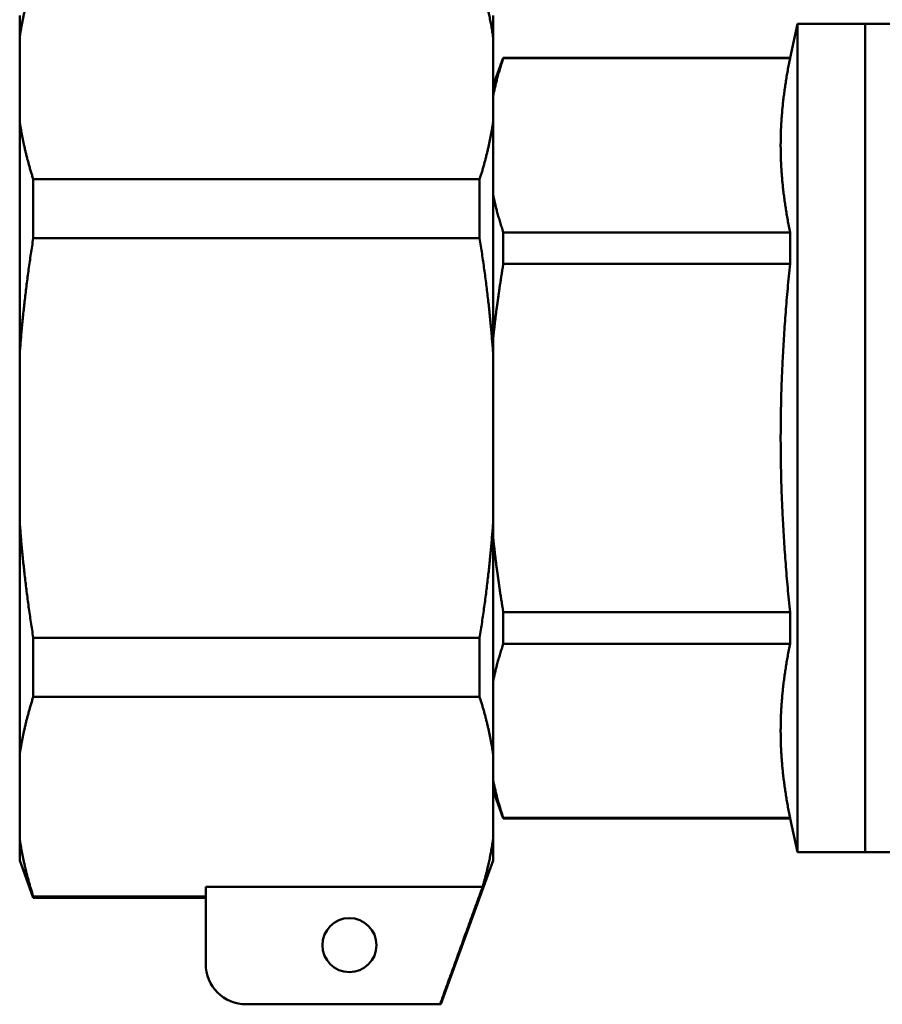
# Model space of a CAD drawing. Header units: millimetres. Extents: x 38 to 191, y 80 to 255.
# Tile 6 of 9: x 38 to 64, y 201 to 230. Entities that reach past the tile are written whole.
import ezdxf

# ---------------------------------------------------------------- set-up
doc = ezdxf.new("R2010")
doc.units = ezdxf.units.MM
doc.layers.add('Видимый контур (ГОСТ)', color=7, linetype='Continuous', lineweight=50)

msp = doc.modelspace()

# ---------------------------------------------------------------- linework, layer by layer
at = {"layer": 'Видимый контур (ГОСТ)'}
for p, q in [((38.097, 230.358), (38.097, 229.711)), ((52.097, 229.711), (52.097, 230.358)), ((60.875, 229.108), (61.097, 230.108)), ((61.097, 205.608), (61.097, 230.108)), ((61.097, 230.108), (63.097, 230.108)), ((63.097, 230.108), (63.097, 205.608)), ((65.952, 230.108), (63.097, 230.108)), ((63.097, 205.608), (63.097, 230.108)), ((38.097, 229.711), (38.097, 227.223)), ((52.097, 229.711), (52.097, 227.223)), ((52.097, 228.284), (52.397, 229.108)), ((52.397, 229.096), (52.397, 229.108)), ((60.875, 229.108), (52.397, 229.108)), ((60.875, 229.096), (52.397, 229.096)), ((60.875, 229.096), (60.875, 229.108)), ((38.097, 227.223), (38.097, 220.346)), ((52.097, 220.346), (52.097, 227.223)), ((38.498, 223.766), (38.498, 225.513)), ((51.697, 225.513), (38.498, 225.513)), ((51.697, 225.513), (51.697, 223.766)), ((51.697, 223.766), (38.498, 223.766)), ((52.397, 223.012), (52.397, 223.942)), ((60.875, 223.942), (52.397, 223.942)), ((60.875, 223.012), (60.875, 223.942)), ((60.875, 223.012), (52.397, 223.012)), ((38.097, 220.346), (38.097, 215.371)), ((52.097, 220.346), (52.097, 215.371)), ((38.097, 215.371), (38.097, 208.493)), ((52.097, 208.493), (52.097, 215.371)), ((52.397, 211.775), (52.397, 212.704)), ((60.875, 212.704), (52.397, 212.704)), ((60.875, 211.775), (60.875, 212.704)), ((38.498, 210.203), (38.498, 211.951)), ((51.697, 211.951), (38.498, 211.951)), ((51.697, 211.951), (51.697, 210.203)), ((60.875, 211.775), (52.397, 211.775)), ((51.697, 210.203), (38.498, 210.203)), ((38.097, 208.493), (38.097, 206.006)), ((52.097, 208.493), (52.097, 206.006)), ((52.097, 207.433), (52.397, 206.608)), ((52.397, 206.608), (52.397, 206.621)), ((60.875, 206.621), (52.397, 206.621)), ((60.875, 206.608), (52.397, 206.608)), ((60.875, 206.608), (60.875, 206.621)), ((60.875, 206.608), (61.097, 205.608)), ((38.097, 206.006), (38.097, 205.358)), ((52.097, 205.358), (52.097, 206.006)), ((38.097, 205.358), (38.498, 204.258)), ((52.097, 205.358), (50.55, 201.108)), ((61.097, 205.608), (63.097, 205.608)), ((65.952, 205.608), (63.097, 205.608)), ((43.597, 204.579), (51.783, 204.579)), ((43.597, 202.308), (43.597, 204.579)), ((38.498, 204.258), (38.498, 204.296)), ((43.597, 204.296), (38.498, 204.296)), ((43.597, 204.258), (38.498, 204.258)), ((50.526, 201.108), (44.797, 201.108)), ((50.55, 201.108), (50.526, 201.108))]:
    msp.add_line(p, q, dxfattribs=at)
msp.add_circle((47.847, 202.858), 0.8, dxfattribs=at)
msp.add_arc((44.797, 202.308), 1.2, 180, 270, dxfattribs=at)
for points, weights in [([(38.498, 231.421), (38.216, 230.53), (38.097, 229.711)], [1.02585346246, 1.02165282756, 1]), ([(52.097, 229.711), (51.997, 230.4), (51.783, 231.137)], [1, 1.01816642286, 1.02404828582]), ([(52.397, 229.096), (52.206, 228.523), (52.097, 227.993)], [1, 1.00521424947, 1]), ([(60.875, 229.096), (60.597, 227.731), (60.597, 226.519)], [1.02037144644, 1.0412226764, 1]), ([(38.097, 227.223), (38.216, 226.404), (38.498, 225.513)], [1, 1.02165282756, 1.02585346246]), ([(51.697, 225.513), (51.979, 226.404), (52.097, 227.223)], [1.02585346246, 1.02165282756, 1]), ([(60.597, 226.519), (60.597, 225.306), (60.875, 223.942)], [1, 1.0412226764, 1.02037144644]), ([(52.097, 225.044), (52.206, 224.514), (52.397, 223.942)], [1, 1.00521424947, 1]), ([(38.498, 223.766), (38.216, 221.984), (38.097, 220.346)], [1.02585346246, 1.02165282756, 1]), ([(52.097, 220.346), (51.979, 221.984), (51.697, 223.766)], [1, 1.02165282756, 1.02585346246]), ([(52.397, 223.012), (52.206, 221.868), (52.097, 220.807)], [1, 1.00521424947, 1]), ([(60.875, 223.012), (60.597, 220.284), (60.597, 217.858)], [1.02037144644, 1.0412226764, 1]), ([(60.597, 217.858), (60.597, 215.433), (60.875, 212.704)], [1, 1.0412226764, 1.02037144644]), ([(38.097, 215.371), (38.216, 213.733), (38.498, 211.951)], [1, 1.02165282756, 1.02585346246]), ([(51.697, 211.951), (51.979, 213.733), (52.097, 215.371)], [1.02585346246, 1.02165282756, 1]), ([(52.097, 214.909), (52.206, 213.849), (52.397, 212.704)], [1, 1.00521424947, 1]), ([(52.397, 211.775), (52.206, 211.203), (52.097, 210.673)], [1, 1.00521424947, 1]), ([(60.875, 211.775), (60.597, 210.411), (60.597, 209.198)], [1.02037144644, 1.0412226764, 1]), ([(38.498, 210.203), (38.216, 209.312), (38.097, 208.493)], [1.02585346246, 1.02165282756, 1]), ([(52.097, 208.493), (51.979, 209.312), (51.697, 210.203)], [1, 1.02165282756, 1.02585346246]), ([(60.597, 209.198), (60.597, 207.985), (60.875, 206.621)], [1, 1.0412226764, 1.02037144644]), ([(52.097, 207.724), (52.206, 207.193), (52.397, 206.621)], [1, 1.00521424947, 1]), ([(38.097, 206.006), (38.216, 205.187), (38.498, 204.296)], [1, 1.02165282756, 1.02585346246]), ([(51.783, 204.579), (51.997, 205.316), (52.097, 206.006)], [1.02404828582, 1.01816642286, 1]), ([(50.526, 201.108), (51.227, 203.042), (51.783, 204.579)], [1.00080898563, 1.00913401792, 1.00407007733])]:
    msp.add_rational_spline(points, weights, degree=2, dxfattribs=at)

doc.saveas('drawing.dxf')
